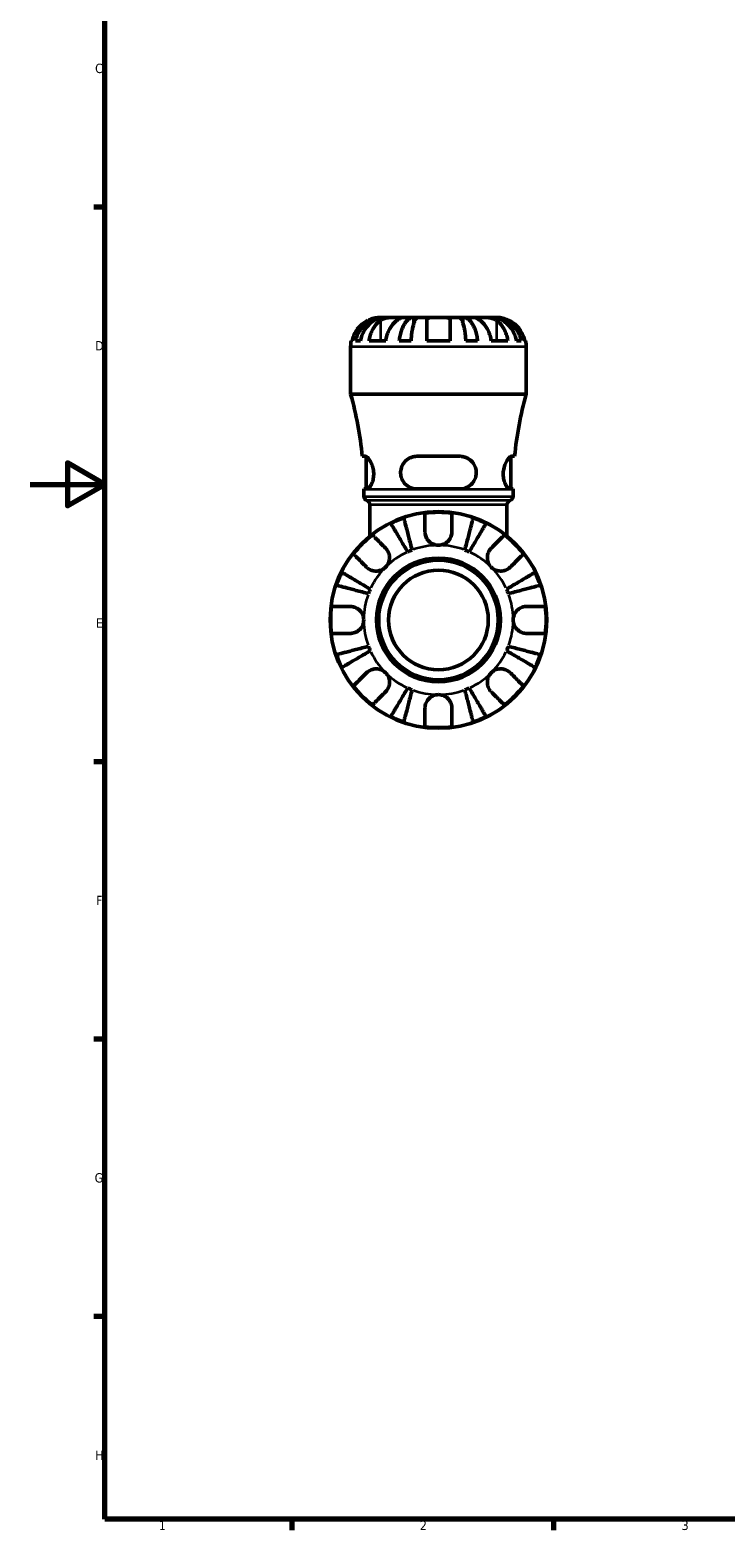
# Model space of a CAD drawing. Header units: millimetres. Extents: x 0 to 902, y 0 to 824.
# Tile 1 of 12: x 0 to 186, y 17 to 419. Entities that reach past the tile are written whole.
import ezdxf

# ---------------------------------------------------------------- set-up
doc = ezdxf.new("R2010")
doc.units = ezdxf.units.MM
for name, color, linetype, lineweight in [('Border (ISO)', 7, 'Continuous', 70), ('Visible (ISO)', 7, 'Continuous', 50), ('Visible Narrow (ISO)', 7, 'Continuous', 35)]:
    doc.layers.add(name, color=color, linetype=linetype, lineweight=lineweight)
doc.styles.add('Note Text (ISO)', font='tahoma.ttf')

# ---------------------------------------------------------------- blocks, each defined once
blk = doc.blocks.new('Borders Default Border')
at = {"layer": 'Border (ISO)'}
for p, q in [((20, 371.25), (17.1, 371.25)), ((20, 222.75), (17.1, 222.75)), ((20, 148.5), (17.1, 148.5)), ((20, 74.25), (17.1, 74.25)), ((70.08, 20), (70.08, 17.1)), ((140.17, 20), (140.17, 17.1))]:
    blk.add_line(p, q, dxfattribs=at)
at = {"layer": 'Border (ISO)', "flags": 128}
for points in [[(20, 20), (20, 574), (821, 574), (821, 20), (20, 20)], [(0, 297), (20, 297), (10, 302.77), (10, 291.23), (20, 297)]]:
    blk.add_lwpolyline(points, dxfattribs=at)
at = {"layer": 'Border (ISO)', "color": 232, "true_color": 0xca0064, "char_height": 2.5, "attachment_point": 7, "style": 'Note Text (ISO)'}
for s, insert in [('C', (17.43, 407.08)), ('D', (17.43, 332.88)), ('E', (17.64, 258.63)), ('F', (17.7, 184.38)), ('G', (17.31, 110.08)), ('H', (17.44, 35.88)), ('1', (34.48, 17.1)), ('2', (104.37, 17.1)), ('3', (174.43, 17.05))]:
    blk.add_mtext(s, dxfattribs=dict(at, insert=insert))

msp = doc.modelspace()

# ---------------------------------------------------------------- linework, layer by layer
at = {"layer": 'Visible (ISO)'}
for p, q in [((94.662, 341.719), (93.706, 341.719)), ((94.662, 341.719), (94.662, 341.698)), ((95.152, 341.719), (94.662, 341.719)), ((98.282, 341.719), (95.152, 341.719)), ((102.765, 341.719), (98.282, 341.719)), ((102.765, 341.719), (102.765, 340.158)), ((103.948, 341.719), (102.765, 341.719)), ((109.331, 341.719), (103.948, 341.719)), ((114.714, 341.719), (109.331, 341.719)), ((115.896, 341.719), (114.714, 341.719)), ((120.379, 341.719), (115.896, 341.719)), ((115.896, 341.719), (115.896, 340.158)), ((123.509, 341.719), (120.379, 341.719)), ((123.999, 341.719), (123.509, 341.719)), ((124.956, 341.719), (123.999, 341.719)), ((123.999, 341.719), (123.999, 341.698)), ((85.831, 321.139), (85.831, 333.844)), ((85.99, 335.419), (86.203, 335.419)), ((87.168, 335.419), (88.482, 335.419)), ((90.75, 335.419), (95.205, 335.419)), ((98.836, 335.419), (102.009, 335.419)), ((106.181, 335.419), (112.481, 335.419)), ((116.652, 335.419), (119.825, 335.419)), ((123.457, 335.419), (127.912, 335.419)), ((130.179, 335.419), (131.494, 335.419)), ((132.458, 335.419), (132.672, 335.419)), ((132.831, 321.139), (132.831, 333.844)), ((132.831, 321.139), (85.831, 321.139)), ((89.763, 304.531), (88.935, 304.531)), ((89.996, 295.781), (89.996, 304.471)), ((115.081, 304.531), (103.581, 304.531)), ((128.666, 295.781), (128.666, 304.471)), ((129.726, 304.531), (128.899, 304.531)), ((89.356, 295.781), (90.201, 295.781)), ((89.356, 293.778), (89.356, 295.659)), ((103.581, 295.781), (115.081, 295.781)), ((128.46, 295.781), (129.306, 295.781)), ((129.306, 293.778), (129.306, 295.659)), ((91.001, 283.191), (91.001, 291.559)), ((127.661, 283.191), (127.661, 291.559))]:
    msp.add_line(p, q, dxfattribs=at)
for radius in [29, 16.58, 16, 13.333]:
    msp.add_circle((109.331, 260.719), radius, dxfattribs=at)
for centre, radius, start, end in [((93.706, 333.844), 7.875, 168.46304, 180), ((124.956, 333.844), 7.875, 0, 11.53696), ((-4.496, 295.659), 93.852, 5.42468, 15.75304), ((223.158, 295.659), 93.852, 164.24696, 174.57532), ((-4.496, 295.659), 93.852, 0, 0.07479), ((90.516, 293.778), 1.16, 180, 253.08526), ((128.146, 293.778), 1.16, 286.91474, 0), ((223.158, 295.659), 93.852, 179.92521, 180), ((89.841, 291.559), 1.16, 0, 73.08526), ((109.331, 260.719), 28.818, 82.82379, 97.17621), ((128.821, 291.559), 1.16, 106.91474, 180), ((109.331, 260.719), 28.818, 108.77511, 116.22489), ((109.331, 260.719), 28.818, 63.77511, 71.22489), ((109.331, 260.719), 28.818, 127.82379, 142.17621), ((109.331, 260.719), 28.818, 37.82379, 52.17621), ((109.331, 260.719), 20, 110.66622, 114.33378), ((109.331, 260.719), 20, 65.66622, 69.33378), ((109.331, 260.719), 28.818, 153.77511, 161.22489), ((109.331, 260.719), 28.818, 18.77511, 26.22489), ((109.331, 260.719), 20, 155.66622, 159.33378), ((109.331, 260.719), 20, 20.66622, 24.33378), ((109.331, 260.719), 28.818, 172.82379, 187.17621), ((109.331, 260.719), 28.818, 352.82379, 7.17621), ((109.331, 260.719), 20, 200.66622, 204.33378), ((109.331, 260.719), 20, 335.66622, 339.33378), ((109.331, 260.719), 28.818, 198.77511, 206.22489), ((109.331, 260.719), 28.818, 333.77511, 341.22489), ((109.331, 260.719), 28.818, 217.82379, 232.17621), ((109.331, 260.719), 20, 245.66622, 249.33378), ((109.331, 260.719), 20, 290.66622, 294.33378), ((109.331, 260.719), 28.818, 307.82379, 322.17621), ((109.331, 260.719), 28.818, 243.77511, 251.22489), ((109.331, 260.719), 28.818, 288.77511, 296.22489), ((109.331, 260.719), 28.818, 262.82379, 277.17621)]:
    msp.add_arc(centre, radius, start, end, dxfattribs=at)
for points, knots in [([(87.168, 335.419), (87.268, 335.924), (87.418, 336.418), (87.774, 337.303), (88.014, 337.775), (88.585, 338.656), (88.915, 339.065), (89.582, 339.753), (89.979, 340.095), (90.835, 340.684), (91.293, 340.931), (92.166, 341.304), (92.661, 341.464), (93.673, 341.671), (94.189, 341.719), (94.662, 341.719)], [0.1494019, 0.1494019, 0.1494019, 0.1494019, 0.2913001, 0.2913001, 0.4371101, 0.4371101, 0.5829201, 0.5829201, 0.7290157, 0.7290157, 0.8751112, 0.8751112, 1.0216846, 1.0216846, 1.1682581, 1.1682581, 1.1682581, 1.1682581]), ([(95.152, 341.719), (94.731, 341.719), (94.271, 341.671), (93.371, 341.464), (92.93, 341.304), (92.153, 340.931), (91.746, 340.684), (90.984, 340.095), (90.631, 339.753), (90.038, 339.065), (89.743, 338.656), (89.235, 337.775), (89.022, 337.303), (88.705, 336.418), (88.571, 335.924), (88.482, 335.419)], [3.5110304, 3.5110304, 3.5110304, 3.5110304, 3.6576039, 3.6576039, 3.8041773, 3.8041773, 3.9502729, 3.9502729, 4.0963684, 4.0963684, 4.2421784, 4.2421784, 4.3879885, 4.3879885, 4.5298866, 4.5298866, 4.5298866, 4.5298866]), ([(93.706, 341.719), (93.706, 341.719), (93.683, 341.719), (93.589, 341.718), (93.515, 341.716), (93.245, 341.703), (93.003, 341.683), (92.492, 341.598), (92.255, 341.547), (91.817, 341.429), (91.627, 341.37), (91.237, 341.234), (91.04, 341.157), (90.747, 341.03), (90.651, 340.986), (90.556, 340.941)], [-2.17667965, -2.17667965, -2.17667965, -2.17667965, -2.11086653, -2.11086653, -2.04055216, -2.04055216, -1.91738302, -1.91738302, -1.82942275, -1.82942275, -1.76558177, -1.76558177, -1.70117883, -1.70117883, -1.66961913, -1.66961913, -1.66961913, -1.66961913]), ([(93.827, 340.941), (93.914, 340.999), (94.006, 341.054), (94.261, 341.19), (94.432, 341.266), (94.806, 341.401), (95.006, 341.459), (95.505, 341.574), (95.806, 341.62), (96.503, 341.692), (96.89, 341.707), (97.638, 341.72), (97.988, 341.719), (98.282, 341.719)], [-0.50766593, -0.50766593, -0.50766593, -0.50766593, -0.46718991, -0.46718991, -0.40200215, -0.40200215, -0.33506637, -0.33506637, -0.24300458, -0.24300458, -0.12488859, -0.12488859, 0, 0, 0, 0]), ([(98.282, 341.719), (98.438, 341.719), (98.577, 341.719), (98.825, 341.718), (98.93, 341.716), (99.129, 341.704), (99.193, 341.689), (99.213, 341.624), (99.174, 341.577), (99.033, 341.459), (98.954, 341.401), (98.763, 341.266), (98.652, 341.19), (98.451, 341.054), (98.368, 340.999), (98.282, 340.941)], [0, 0, 0, 0, 0.06608139, 0.06608139, 0.13667451, 0.13667451, 0.23873403, 0.23873403, 0.33457773, 0.33457773, 0.40157847, 0.40157847, 0.46685307, 0.46685307, 0.50745344, 0.50745344, 0.50745344, 0.50745344]), ([(98.836, 335.419), (98.889, 335.924), (98.968, 336.418), (99.154, 337.303), (99.28, 337.775), (99.579, 338.656), (99.752, 339.065), (100.102, 339.753), (100.31, 340.095), (100.758, 340.684), (100.999, 340.931), (101.456, 341.304), (101.716, 341.464), (102.246, 341.671), (102.517, 341.719), (102.765, 341.719)], [0.1494019, 0.1494019, 0.1494019, 0.1494019, 0.2913001, 0.2913001, 0.4371101, 0.4371101, 0.5829201, 0.5829201, 0.7290157, 0.7290157, 0.8751112, 0.8751112, 1.0216846, 1.0216846, 1.1682581, 1.1682581, 1.1682581, 1.1682581]), ([(103.948, 341.719), (103.825, 341.719), (103.692, 341.671), (103.43, 341.464), (103.302, 341.304), (103.076, 340.931), (102.958, 340.684), (102.736, 340.095), (102.634, 339.753), (102.461, 339.065), (102.376, 338.656), (102.228, 337.775), (102.166, 337.303), (102.074, 336.418), (102.035, 335.924), (102.009, 335.419)], [3.5110304, 3.5110304, 3.5110304, 3.5110304, 3.6576039, 3.6576039, 3.8041773, 3.8041773, 3.9502729, 3.9502729, 4.0963684, 4.0963684, 4.2421784, 4.2421784, 4.3879885, 4.3879885, 4.5298866, 4.5298866, 4.5298866, 4.5298866]), ([(106.181, 340.941), (106.181, 341.003), (106.189, 341.062), (106.23, 341.198), (106.273, 341.271), (106.399, 341.402), (106.484, 341.459), (106.738, 341.574), (106.924, 341.62), (107.427, 341.692), (107.757, 341.707), (108.502, 341.72), (108.914, 341.719), (109.331, 341.719)], [-0.50816407, -0.50816407, -0.50816407, -0.50816407, -0.46460526, -0.46460526, -0.40154747, -0.40154747, -0.3356183, -0.3356183, -0.24286964, -0.24286964, -0.12490659, -0.12490659, 0, 0, 0, 0]), ([(109.331, 341.719), (109.55, 341.719), (109.769, 341.719), (110.213, 341.718), (110.436, 341.716), (111.021, 341.703), (111.356, 341.683), (111.832, 341.598), (111.998, 341.547), (112.224, 341.429), (112.3, 341.37), (112.413, 341.234), (112.45, 341.157), (112.476, 341.03), (112.481, 340.986), (112.481, 340.941)], [-2.17667965, -2.17667965, -2.17667965, -2.17667965, -2.11086653, -2.11086653, -2.04055216, -2.04055216, -1.91738302, -1.91738302, -1.82942275, -1.82942275, -1.76558177, -1.76558177, -1.70117883, -1.70117883, -1.66961913, -1.66961913, -1.66961913, -1.66961913]), ([(116.652, 335.419), (116.626, 335.924), (116.587, 336.418), (116.495, 337.303), (116.433, 337.775), (116.286, 338.656), (116.2, 339.065), (116.028, 339.753), (115.925, 340.095), (115.704, 340.684), (115.585, 340.931), (115.36, 341.304), (115.231, 341.464), (114.97, 341.671), (114.836, 341.719), (114.714, 341.719)], [0.1494019, 0.1494019, 0.1494019, 0.1494019, 0.2913001, 0.2913001, 0.4371101, 0.4371101, 0.5829201, 0.5829201, 0.7290157, 0.7290157, 0.8751112, 0.8751112, 1.0216846, 1.0216846, 1.1682581, 1.1682581, 1.1682581, 1.1682581]), ([(115.896, 341.719), (116.144, 341.719), (116.415, 341.671), (116.946, 341.464), (117.205, 341.304), (117.663, 340.931), (117.903, 340.684), (118.351, 340.095), (118.56, 339.753), (118.909, 339.065), (119.083, 338.656), (119.382, 337.775), (119.507, 337.303), (119.694, 336.418), (119.773, 335.924), (119.825, 335.419)], [3.5110308, 3.5110308, 3.5110308, 3.5110308, 3.6576042, 3.6576042, 3.8041776, 3.8041776, 3.9502732, 3.9502732, 4.0963687, 4.0963687, 4.2421787, 4.2421787, 4.3879888, 4.3879888, 4.5298869, 4.5298869, 4.5298869, 4.5298869]), ([(120.379, 340.941), (120.293, 340.999), (120.211, 341.054), (120.009, 341.19), (119.899, 341.266), (119.707, 341.401), (119.628, 341.459), (119.491, 341.574), (119.452, 341.62), (119.464, 341.692), (119.544, 341.707), (119.852, 341.72), (120.085, 341.719), (120.379, 341.719)], [-0.50766593, -0.50766593, -0.50766593, -0.50766593, -0.46718991, -0.46718991, -0.40200215, -0.40200215, -0.33506637, -0.33506637, -0.24300458, -0.24300458, -0.12488859, -0.12488859, 0, 0, 0, 0]), ([(120.379, 341.719), (120.535, 341.719), (120.707, 341.719), (121.089, 341.718), (121.3, 341.716), (121.839, 341.704), (122.175, 341.689), (122.83, 341.624), (123.144, 341.577), (123.655, 341.459), (123.855, 341.401), (124.229, 341.266), (124.4, 341.19), (124.656, 341.054), (124.748, 340.999), (124.834, 340.941)], [0, 0, 0, 0, 0.06608139, 0.06608139, 0.13667451, 0.13667451, 0.23873403, 0.23873403, 0.33457773, 0.33457773, 0.40157847, 0.40157847, 0.46685307, 0.46685307, 0.50745344, 0.50745344, 0.50745344, 0.50745344]), ([(130.179, 335.419), (130.09, 335.924), (129.956, 336.418), (129.64, 337.303), (129.426, 337.775), (128.918, 338.656), (128.624, 339.065), (128.031, 339.753), (127.677, 340.095), (126.916, 340.684), (126.508, 340.931), (125.731, 341.304), (125.291, 341.464), (124.39, 341.671), (123.93, 341.719), (123.509, 341.719)], [0.1494019, 0.1494019, 0.1494019, 0.1494019, 0.2913001, 0.2913001, 0.4371101, 0.4371101, 0.5829201, 0.5829201, 0.7290157, 0.7290157, 0.8751112, 0.8751112, 1.0216846, 1.0216846, 1.1682581, 1.1682581, 1.1682581, 1.1682581]), ([(123.999, 341.719), (124.472, 341.719), (124.989, 341.671), (126.001, 341.464), (126.496, 341.304), (127.369, 340.931), (127.827, 340.684), (128.682, 340.095), (129.079, 339.753), (129.746, 339.065), (130.077, 338.656), (130.648, 337.775), (130.887, 337.303), (131.243, 336.418), (131.394, 335.924), (131.494, 335.419)], [3.5110304, 3.5110304, 3.5110304, 3.5110304, 3.6576039, 3.6576039, 3.8041773, 3.8041773, 3.9502729, 3.9502729, 4.0963684, 4.0963684, 4.2421784, 4.2421784, 4.3879885, 4.3879885, 4.5298866, 4.5298866, 4.5298866, 4.5298866]), ([(128.106, 340.941), (127.865, 341.055), (127.62, 341.159), (127.108, 341.349), (126.846, 341.431), (126.331, 341.565), (126.087, 341.614), (125.584, 341.691), (125.356, 341.707), (125.038, 341.72), (124.956, 341.719), (124.956, 341.719)], [-0.50777161, -0.50777161, -0.50777161, -0.50777161, -0.42786808, -0.42786808, -0.34024252, -0.34024252, -0.24759219, -0.24759219, -0.12500149, -0.12500149, 0, 0, 0, 0]), ([(90.556, 340.941), (90.223, 340.783), (89.886, 340.594), (89.119, 340.086), (88.705, 339.743), (88.013, 339.054), (87.67, 338.646), (87.078, 337.766), (86.83, 337.294), (86.462, 336.411), (86.307, 335.921), (86.203, 335.419)], [3.89239507, 3.89239507, 3.89239507, 3.89239507, 3.99831093, 3.99831093, 4.14541915, 4.14541915, 4.2913159, 4.2913159, 4.43721264, 4.43721264, 4.57824766, 4.57824766, 4.57824766, 4.57824766]), ([(90.75, 335.419), (90.823, 335.921), (90.933, 336.411), (91.193, 337.294), (91.368, 337.766), (91.787, 338.646), (92.029, 339.054), (92.519, 339.743), (92.812, 340.086), (93.354, 340.594), (93.592, 340.783), (93.827, 340.941)], [0.14941001, 0.14941001, 0.14941001, 0.14941001, 0.29044502, 0.29044502, 0.43634177, 0.43634177, 0.58223851, 0.58223851, 0.72934673, 0.72934673, 0.83526259, 0.83526259, 0.83526259, 0.83526259]), ([(98.282, 340.941), (98.047, 340.783), (97.808, 340.594), (97.266, 340.086), (96.974, 339.743), (96.484, 339.054), (96.241, 338.646), (95.823, 337.766), (95.647, 337.294), (95.387, 336.411), (95.278, 335.921), (95.205, 335.419)], [3.89240137, 3.89240137, 3.89240137, 3.89240137, 3.99831723, 3.99831723, 4.14542545, 4.14542545, 4.2913222, 4.2913222, 4.43721894, 4.43721894, 4.57825396, 4.57825396, 4.57825396, 4.57825396]), ([(106.181, 335.419), (106.181, 335.921), (106.181, 336.411), (106.181, 337.294), (106.181, 337.766), (106.181, 338.646), (106.181, 339.054), (106.181, 339.743), (106.181, 340.086), (106.181, 340.594), (106.181, 340.783), (106.181, 340.941)], [0.14941001, 0.14941001, 0.14941001, 0.14941001, 0.29044502, 0.29044502, 0.43634177, 0.43634177, 0.58223851, 0.58223851, 0.72934673, 0.72934673, 0.83526259, 0.83526259, 0.83526259, 0.83526259]), ([(112.481, 340.941), (112.481, 340.783), (112.481, 340.594), (112.481, 340.086), (112.481, 339.743), (112.481, 339.054), (112.481, 338.646), (112.481, 337.766), (112.481, 337.294), (112.481, 336.411), (112.481, 335.921), (112.481, 335.419)], [3.89239507, 3.89239507, 3.89239507, 3.89239507, 3.99831093, 3.99831093, 4.14541915, 4.14541915, 4.2913159, 4.2913159, 4.43721264, 4.43721264, 4.57824766, 4.57824766, 4.57824766, 4.57824766]), ([(123.457, 335.419), (123.384, 335.921), (123.274, 336.411), (123.014, 337.294), (122.838, 337.766), (122.42, 338.646), (122.177, 339.054), (121.688, 339.743), (121.395, 340.086), (120.853, 340.594), (120.615, 340.783), (120.379, 340.941)], [0.14941001, 0.14941001, 0.14941001, 0.14941001, 0.29044502, 0.29044502, 0.43634177, 0.43634177, 0.58223851, 0.58223851, 0.72934673, 0.72934673, 0.83526259, 0.83526259, 0.83526259, 0.83526259]), ([(124.834, 340.941), (125.07, 340.783), (125.308, 340.594), (125.85, 340.086), (126.143, 339.743), (126.632, 339.054), (126.875, 338.646), (127.293, 337.766), (127.469, 337.294), (127.729, 336.411), (127.838, 335.921), (127.912, 335.419)], [3.89239507, 3.89239507, 3.89239507, 3.89239507, 3.99831093, 3.99831093, 4.14541915, 4.14541915, 4.2913159, 4.2913159, 4.43721264, 4.43721264, 4.57824766, 4.57824766, 4.57824766, 4.57824766]), ([(132.458, 335.419), (132.355, 335.921), (132.199, 336.411), (131.832, 337.294), (131.583, 337.766), (130.992, 338.646), (130.649, 339.054), (129.956, 339.743), (129.542, 340.086), (128.776, 340.594), (128.439, 340.783), (128.106, 340.941)], [0.14941001, 0.14941001, 0.14941001, 0.14941001, 0.29044502, 0.29044502, 0.43634177, 0.43634177, 0.58223851, 0.58223851, 0.72934673, 0.72934673, 0.83526259, 0.83526259, 0.83526259, 0.83526259]), ([(89.763, 304.531), (89.794, 304.531), (89.827, 304.527), (90.004, 304.487), (90.169, 304.384), (90.587, 303.995), (90.85, 303.652), (91.308, 302.843), (91.508, 302.399), (91.813, 301.437), (91.92, 300.933), (92.013, 299.925), (92.006, 299.443), (91.888, 298.46), (91.769, 297.984), (91.454, 297.111), (91.254, 296.731), (90.833, 296.13), (90.612, 295.922), (90.339, 295.798), (90.268, 295.781), (90.201, 295.781)], [-1.5502964, -1.5502964, -1.5502964, -1.5502964, -1.5168718, -1.5168718, -1.3743205, -1.3743205, -1.1771683, -1.1771683, -1.0072235, -1.0072235, -0.8485908, -0.8485908, -0.7023223, -0.7023223, -0.5396795, -0.5396795, -0.3631671, -0.3631671, -0.1752042, -0.1752042, -0.1051766, -0.1051766, -0.1051766, -0.1051766]), ([(103.581, 295.781), (103.526, 295.781), (103.472, 295.782), (102.995, 295.8), (102.581, 295.877), (101.626, 296.198), (101.11, 296.498), (100.248, 297.267), (99.897, 297.725), (99.429, 298.692), (99.288, 299.172), (99.178, 300.162), (99.207, 300.653), (99.436, 301.662), (99.655, 302.158), (100.296, 303.113), (100.747, 303.545), (101.75, 304.171), (102.294, 304.378), (103.104, 304.512), (103.341, 304.531), (103.581, 304.531)], [-1.5393487, -1.5393487, -1.5393487, -1.5393487, -1.5223111, -1.5223111, -1.3896515, -1.3896515, -1.2011786, -1.2011786, -1.0222033, -1.0222033, -0.8708688, -0.8708688, -0.7223026, -0.7223026, -0.5539235, -0.5539235, -0.3548348, -0.3548348, -0.1697242, -0.1697242, -0.0944916, -0.0944916, -0.0944916, -0.0944916]), ([(115.081, 304.531), (115.187, 304.531), (115.294, 304.527), (115.851, 304.487), (116.289, 304.384), (117.267, 303.995), (117.78, 303.652), (118.573, 302.843), (118.876, 302.399), (119.295, 301.437), (119.418, 300.933), (119.476, 299.925), (119.424, 299.443), (119.149, 298.46), (118.913, 297.984), (118.272, 297.111), (117.858, 296.731), (116.891, 296.13), (116.331, 295.922), (115.525, 295.798), (115.303, 295.781), (115.081, 295.781)], [-1.5502964, -1.5502964, -1.5502964, -1.5502964, -1.5168718, -1.5168718, -1.3743205, -1.3743205, -1.1771683, -1.1771683, -1.0072235, -1.0072235, -0.8485908, -0.8485908, -0.7023223, -0.7023223, -0.5396795, -0.5396795, -0.3631671, -0.3631671, -0.1752042, -0.1752042, -0.1051766, -0.1051766, -0.1051766, -0.1051766]), ([(128.46, 295.781), (128.444, 295.781), (128.427, 295.782), (128.28, 295.8), (128.136, 295.877), (127.771, 296.198), (127.545, 296.498), (127.142, 297.267), (126.964, 297.725), (126.736, 298.692), (126.672, 299.172), (126.657, 300.162), (126.703, 300.653), (126.903, 301.662), (127.065, 302.158), (127.481, 303.113), (127.743, 303.545), (128.236, 304.171), (128.468, 304.378), (128.752, 304.512), (128.828, 304.531), (128.899, 304.531)], [-1.5393487, -1.5393487, -1.5393487, -1.5393487, -1.5223111, -1.5223111, -1.3896515, -1.3896515, -1.2011786, -1.2011786, -1.0222033, -1.0222033, -0.8708688, -0.8708688, -0.7223026, -0.7223026, -0.5539235, -0.5539235, -0.3548348, -0.3548348, -0.1697242, -0.1697242, -0.0944916, -0.0944916, -0.0944916, -0.0944916]), ([(105.731, 284.319), (105.731, 284.706), (105.731, 285.099), (105.731, 285.981), (105.731, 286.453), (105.731, 287.244), (105.731, 287.636), (105.731, 288.311), (105.731, 288.595), (105.731, 289.015), (105.731, 289.193), (105.731, 289.311)], [4.42788405, 4.42788405, 4.42788405, 4.42788405, 4.5512464, 4.5512464, 4.71913293, 4.71913293, 4.88586959, 4.88586959, 5.05260626, 5.05260626, 5.21400469, 5.21400469, 5.21400469, 5.21400469]), ([(112.931, 289.311), (112.931, 289.193), (112.931, 289.015), (112.931, 288.595), (112.931, 288.311), (112.931, 287.636), (112.931, 287.244), (112.931, 286.453), (112.931, 285.981), (112.931, 285.099), (112.931, 284.706), (112.931, 284.319)], [0.17075309, 0.17075309, 0.17075309, 0.17075309, 0.33215152, 0.33215152, 0.49888818, 0.49888818, 0.66562485, 0.66562485, 0.83351137, 0.83351137, 0.95687373, 0.95687373, 0.95687373, 0.95687373]), ([(101.09, 278.942), (100.806, 279.424), (100.496, 279.95), (99.889, 280.98), (99.592, 281.484), (99.069, 282.373), (98.794, 282.839), (98.281, 283.71), (98.043, 284.114), (97.643, 284.793), (97.445, 285.129), (97.103, 285.71), (96.959, 285.954), (96.746, 286.316), (96.656, 286.469), (96.596, 286.571)], [4.0142509, 4.0142509, 4.0142509, 4.0142509, 4.1819549, 4.1819549, 4.3496588, 4.3496588, 4.5167189, 4.5167189, 4.6837789, 4.6837789, 4.8504333, 4.8504333, 5.0170876, 5.0170876, 5.1791816, 5.1791816, 5.1791816, 5.1791816]), ([(100.055, 288.004), (100.085, 287.889), (100.13, 287.717), (100.235, 287.311), (100.306, 287.036), (100.474, 286.384), (100.572, 286.006), (100.769, 285.244), (100.887, 284.789), (101.14, 283.811), (101.275, 283.287), (101.533, 282.289), (101.68, 281.722), (101.979, 280.564), (102.132, 279.973), (102.272, 279.432)], [0.1707461, 0.1707461, 0.1707461, 0.1707461, 0.33284, 0.33284, 0.4994944, 0.4994944, 0.6661487, 0.6661487, 0.8332087, 0.8332087, 1.0002688, 1.0002688, 1.1679728, 1.1679728, 1.3356767, 1.3356767, 1.3356767, 1.3356767]), ([(116.389, 279.432), (116.529, 279.973), (116.682, 280.564), (116.981, 281.722), (117.128, 282.289), (117.386, 283.287), (117.522, 283.811), (117.775, 284.789), (117.892, 285.244), (118.089, 286.006), (118.187, 286.384), (118.356, 287.036), (118.427, 287.311), (118.532, 287.717), (118.576, 287.889), (118.606, 288.004)], [4.0142509, 4.0142509, 4.0142509, 4.0142509, 4.1819549, 4.1819549, 4.3496588, 4.3496588, 4.5167189, 4.5167189, 4.6837789, 4.6837789, 4.8504333, 4.8504333, 5.0170876, 5.0170876, 5.1791816, 5.1791816, 5.1791816, 5.1791816]), ([(122.065, 286.571), (122.005, 286.469), (121.915, 286.316), (121.702, 285.954), (121.558, 285.71), (121.216, 285.129), (121.018, 284.793), (120.618, 284.114), (120.38, 283.71), (119.867, 282.839), (119.593, 282.373), (119.069, 281.484), (118.772, 280.98), (118.165, 279.95), (117.855, 279.424), (117.572, 278.942)], [0.1707461, 0.1707461, 0.1707461, 0.1707461, 0.33284, 0.33284, 0.4994944, 0.4994944, 0.6661487, 0.6661487, 0.8332087, 0.8332087, 1.0002688, 1.0002688, 1.1679728, 1.1679728, 1.3356767, 1.3356767, 1.3356767, 1.3356767]), ([(91.658, 283.482), (91.742, 283.399), (91.868, 283.273), (92.165, 282.976), (92.365, 282.775), (92.843, 282.298), (93.12, 282.021), (93.679, 281.461), (94.013, 281.127), (94.637, 280.504), (94.914, 280.226), (95.189, 279.952)], [0.17075309, 0.17075309, 0.17075309, 0.17075309, 0.33215152, 0.33215152, 0.49888818, 0.49888818, 0.66562485, 0.66562485, 0.83351137, 0.83351137, 0.95687373, 0.95687373, 0.95687373, 0.95687373]), ([(109.331, 280.719), (109.038, 280.719), (108.746, 280.755), (108.15, 280.903), (107.849, 281.022), (107.166, 281.406), (106.812, 281.706), (106.328, 282.308), (106.166, 282.575), (105.962, 283.034), (105.898, 283.217), (105.805, 283.572), (105.773, 283.742), (105.738, 284.049), (105.731, 284.184), (105.731, 284.319)], [0, 0, 0, 0, 0.08783311, 0.08783311, 0.18435408, 0.18435408, 0.32279749, 0.32279749, 0.41754463, 0.41754463, 0.47774931, 0.47774931, 0.53276241, 0.53276241, 0.57681269, 0.57681269, 0.57681269, 0.57681269]), ([(112.931, 284.319), (112.931, 284.315), (112.931, 284.311), (112.93, 284.119), (112.915, 283.927), (112.855, 283.566), (112.815, 283.397), (112.697, 283.026), (112.614, 282.825), (112.333, 282.296), (112.101, 281.987), (111.501, 281.412), (111.126, 281.167), (110.278, 280.813), (109.807, 280.719), (109.331, 280.719)], [-0.58332629, -0.58332629, -0.58332629, -0.58332629, -0.58206847, -0.58206847, -0.51861604, -0.51861604, -0.4628074, -0.4628074, -0.39473272, -0.39473272, -0.27692423, -0.27692423, -0.14288351, -0.14288351, 0, 0, 0, 0]), ([(123.473, 279.952), (123.747, 280.226), (124.025, 280.504), (124.648, 281.127), (124.982, 281.461), (125.541, 282.021), (125.818, 282.298), (126.296, 282.775), (126.497, 282.976), (126.794, 283.273), (126.919, 283.399), (127.003, 283.482)], [4.42788405, 4.42788405, 4.42788405, 4.42788405, 4.5512464, 4.5512464, 4.71913293, 4.71913293, 4.88586959, 4.88586959, 5.05260626, 5.05260626, 5.21400469, 5.21400469, 5.21400469, 5.21400469]), ([(90.097, 274.861), (89.823, 275.135), (89.546, 275.413), (88.922, 276.036), (88.588, 276.37), (88.029, 276.929), (87.752, 277.206), (87.274, 277.684), (87.073, 277.885), (86.776, 278.182), (86.651, 278.308), (86.567, 278.391)], [4.42788405, 4.42788405, 4.42788405, 4.42788405, 4.5512464, 4.5512464, 4.71913293, 4.71913293, 4.88586959, 4.88586959, 5.05260626, 5.05260626, 5.21400469, 5.21400469, 5.21400469, 5.21400469]), ([(95.189, 279.952), (95.277, 279.863), (95.362, 279.769), (95.587, 279.492), (95.716, 279.297), (95.941, 278.87), (96.035, 278.639), (96.201, 278.059), (96.248, 277.706), (96.235, 276.899), (96.144, 276.454), (95.791, 275.597), (95.525, 275.197), (95.189, 274.861)], [-0.58004807, -0.58004807, -0.58004807, -0.58004807, -0.5384523, -0.5384523, -0.46383793, -0.46383793, -0.3862639, -0.3862639, -0.27840269, -0.27840269, -0.14277912, -0.14277912, 0, 0, 0, 0]), ([(123.473, 274.861), (123.29, 275.044), (123.127, 275.247), (122.838, 275.698), (122.716, 275.948), (122.494, 276.576), (122.425, 276.961), (122.413, 277.715), (122.463, 278.076), (122.635, 278.661), (122.729, 278.89), (122.957, 279.315), (123.088, 279.51), (123.309, 279.78), (123.389, 279.869), (123.473, 279.952)], [0, 0, 0, 0, 0.07774953, 0.07774953, 0.16081914, 0.16081914, 0.27783798, 0.27783798, 0.3882896, 0.3882896, 0.46542959, 0.46542959, 0.54035429, 0.54035429, 0.57953204, 0.57953204, 0.57953204, 0.57953204]), ([(132.094, 278.391), (132.011, 278.308), (131.885, 278.182), (131.588, 277.885), (131.387, 277.684), (130.909, 277.206), (130.632, 276.929), (130.073, 276.37), (129.739, 276.036), (129.116, 275.413), (128.838, 275.135), (128.564, 274.861)], [0.17075309, 0.17075309, 0.17075309, 0.17075309, 0.33215152, 0.33215152, 0.49888818, 0.49888818, 0.66562485, 0.66562485, 0.83351137, 0.83351137, 0.95687373, 0.95687373, 0.95687373, 0.95687373]), ([(83.479, 273.453), (83.581, 273.393), (83.734, 273.303), (84.096, 273.09), (84.34, 272.946), (84.92, 272.604), (85.257, 272.406), (85.935, 272.007), (86.34, 271.768), (87.21, 271.256), (87.676, 270.981), (88.565, 270.457), (89.069, 270.16), (90.1, 269.553), (90.626, 269.244), (91.108, 268.96)], [0.1707461, 0.1707461, 0.1707461, 0.1707461, 0.33284, 0.33284, 0.4994944, 0.4994944, 0.6661487, 0.6661487, 0.8332087, 0.8332087, 1.0002688, 1.0002688, 1.1679728, 1.1679728, 1.3356767, 1.3356767, 1.3356767, 1.3356767]), ([(95.189, 274.861), (95.005, 274.678), (94.803, 274.515), (94.351, 274.226), (94.102, 274.104), (93.474, 273.882), (93.088, 273.813), (92.335, 273.801), (91.974, 273.851), (91.388, 274.023), (91.159, 274.118), (90.734, 274.345), (90.54, 274.476), (90.269, 274.697), (90.181, 274.778), (90.097, 274.861)], [0, 0, 0, 0, 0.07774953, 0.07774953, 0.16081914, 0.16081914, 0.27783798, 0.27783798, 0.3882896, 0.3882896, 0.46542959, 0.46542959, 0.54035429, 0.54035429, 0.57953204, 0.57953204, 0.57953204, 0.57953204]), ([(128.564, 274.861), (128.475, 274.772), (128.381, 274.688), (128.103, 274.463), (127.909, 274.334), (127.482, 274.108), (127.251, 274.015), (126.67, 273.849), (126.318, 273.801), (125.511, 273.814), (125.066, 273.906), (124.209, 274.258), (123.809, 274.524), (123.473, 274.861)], [-0.58004807, -0.58004807, -0.58004807, -0.58004807, -0.5384523, -0.5384523, -0.46383793, -0.46383793, -0.3862639, -0.3862639, -0.27840269, -0.27840269, -0.14277912, -0.14277912, 0, 0, 0, 0]), ([(127.554, 268.96), (128.036, 269.244), (128.562, 269.553), (129.592, 270.16), (130.096, 270.457), (130.985, 270.981), (131.451, 271.256), (132.322, 271.768), (132.726, 272.007), (133.405, 272.406), (133.741, 272.604), (134.322, 272.946), (134.566, 273.09), (134.928, 273.303), (135.081, 273.393), (135.183, 273.453)], [4.0142509, 4.0142509, 4.0142509, 4.0142509, 4.1819549, 4.1819549, 4.3496588, 4.3496588, 4.5167189, 4.5167189, 4.6837789, 4.6837789, 4.8504333, 4.8504333, 5.0170876, 5.0170876, 5.1791816, 5.1791816, 5.1791816, 5.1791816]), ([(90.618, 267.777), (90.076, 267.917), (89.485, 268.07), (88.328, 268.37), (87.761, 268.516), (86.763, 268.774), (86.239, 268.91), (85.26, 269.163), (84.806, 269.28), (84.044, 269.477), (83.666, 269.575), (83.013, 269.744), (82.739, 269.815), (82.332, 269.92), (82.16, 269.964), (82.046, 269.994)], [4.0142509, 4.0142509, 4.0142509, 4.0142509, 4.1819549, 4.1819549, 4.3496588, 4.3496588, 4.5167189, 4.5167189, 4.6837789, 4.6837789, 4.8504333, 4.8504333, 5.0170876, 5.0170876, 5.1791816, 5.1791816, 5.1791816, 5.1791816]), ([(136.615, 269.994), (136.501, 269.964), (136.329, 269.92), (135.922, 269.815), (135.648, 269.744), (134.996, 269.575), (134.618, 269.477), (133.855, 269.28), (133.401, 269.163), (132.423, 268.91), (131.899, 268.774), (130.901, 268.516), (130.334, 268.37), (129.176, 268.07), (128.585, 267.917), (128.044, 267.777)], [0.1707461, 0.1707461, 0.1707461, 0.1707461, 0.33284, 0.33284, 0.4994944, 0.4994944, 0.6661487, 0.6661487, 0.8332087, 0.8332087, 1.0002688, 1.0002688, 1.1679728, 1.1679728, 1.3356767, 1.3356767, 1.3356767, 1.3356767]), ([(80.738, 264.319), (80.856, 264.319), (81.034, 264.319), (81.454, 264.319), (81.738, 264.319), (82.414, 264.319), (82.805, 264.319), (83.596, 264.319), (84.068, 264.319), (84.95, 264.319), (85.343, 264.319), (85.731, 264.319)], [0.17075309, 0.17075309, 0.17075309, 0.17075309, 0.33215152, 0.33215152, 0.49888818, 0.49888818, 0.66562485, 0.66562485, 0.83351137, 0.83351137, 0.95687373, 0.95687373, 0.95687373, 0.95687373]), ([(85.731, 264.319), (85.874, 264.319), (86.018, 264.31), (86.378, 264.267), (86.592, 264.221), (87.033, 264.084), (87.257, 263.988), (87.783, 263.698), (88.069, 263.48), (88.631, 262.898), (88.88, 262.519), (89.237, 261.665), (89.331, 261.194), (89.331, 260.719)], [-0.57647647, -0.57647647, -0.57647647, -0.57647647, -0.52968676, -0.52968676, -0.46054026, -0.46054026, -0.38562403, -0.38562403, -0.27730827, -0.27730827, -0.14258086, -0.14258086, 0, 0, 0, 0]), ([(129.331, 260.719), (129.331, 260.999), (129.363, 261.278), (129.498, 261.847), (129.606, 262.132), (129.964, 262.81), (130.257, 263.172), (130.851, 263.675), (131.119, 263.845), (131.611, 264.076), (131.827, 264.153), (132.27, 264.265), (132.496, 264.299), (132.79, 264.317), (132.861, 264.319), (132.931, 264.319)], [-2.49913258, -2.49913258, -2.49913258, -2.49913258, -2.41505436, -2.41505436, -2.32384732, -2.32384732, -2.1841143, -2.1841143, -2.08674766, -2.08674766, -2.01440674, -2.01440674, -1.93994266, -1.93994266, -1.91637503, -1.91637503, -1.91637503, -1.91637503]), ([(132.931, 264.319), (133.318, 264.319), (133.711, 264.319), (134.593, 264.319), (135.065, 264.319), (135.856, 264.319), (136.248, 264.319), (136.923, 264.319), (137.207, 264.319), (137.627, 264.319), (137.805, 264.319), (137.923, 264.319)], [4.42788405, 4.42788405, 4.42788405, 4.42788405, 4.5512464, 4.5512464, 4.71913293, 4.71913293, 4.88586959, 4.88586959, 5.05260626, 5.05260626, 5.21400469, 5.21400469, 5.21400469, 5.21400469]), ([(85.731, 257.119), (85.343, 257.119), (84.95, 257.119), (84.068, 257.119), (83.596, 257.119), (82.805, 257.119), (82.414, 257.119), (81.738, 257.119), (81.454, 257.119), (81.034, 257.119), (80.856, 257.119), (80.738, 257.119)], [4.42788405, 4.42788405, 4.42788405, 4.42788405, 4.5512464, 4.5512464, 4.71913293, 4.71913293, 4.88586959, 4.88586959, 5.05260626, 5.05260626, 5.21400469, 5.21400469, 5.21400469, 5.21400469]), ([(89.331, 260.719), (89.331, 260.439), (89.298, 260.159), (89.163, 259.591), (89.056, 259.306), (88.698, 258.628), (88.405, 258.265), (87.81, 257.763), (87.543, 257.593), (87.05, 257.361), (86.835, 257.285), (86.391, 257.172), (86.166, 257.138), (85.871, 257.121), (85.801, 257.119), (85.731, 257.119)], [-2.49913258, -2.49913258, -2.49913258, -2.49913258, -2.41505436, -2.41505436, -2.32384732, -2.32384732, -2.1841143, -2.1841143, -2.08674766, -2.08674766, -2.01440674, -2.01440674, -1.93994266, -1.93994266, -1.91637503, -1.91637503, -1.91637503, -1.91637503]), ([(132.931, 257.119), (132.788, 257.119), (132.643, 257.127), (132.284, 257.171), (132.069, 257.216), (131.628, 257.354), (131.404, 257.449), (130.879, 257.74), (130.593, 257.958), (130.03, 258.54), (129.781, 258.918), (129.425, 259.773), (129.331, 260.244), (129.331, 260.719)], [-0.57647647, -0.57647647, -0.57647647, -0.57647647, -0.52968676, -0.52968676, -0.46054026, -0.46054026, -0.38562403, -0.38562403, -0.27730827, -0.27730827, -0.14258086, -0.14258086, 0, 0, 0, 0]), ([(137.923, 257.119), (137.805, 257.119), (137.627, 257.119), (137.207, 257.119), (136.923, 257.119), (136.248, 257.119), (135.856, 257.119), (135.065, 257.119), (134.593, 257.119), (133.711, 257.119), (133.318, 257.119), (132.931, 257.119)], [0.17075309, 0.17075309, 0.17075309, 0.17075309, 0.33215152, 0.33215152, 0.49888818, 0.49888818, 0.66562485, 0.66562485, 0.83351137, 0.83351137, 0.95687373, 0.95687373, 0.95687373, 0.95687373]), ([(82.046, 251.444), (82.16, 251.473), (82.332, 251.518), (82.739, 251.623), (83.013, 251.694), (83.666, 251.862), (84.044, 251.96), (84.806, 252.157), (85.26, 252.275), (86.239, 252.528), (86.763, 252.663), (87.761, 252.922), (88.328, 253.068), (89.485, 253.368), (90.076, 253.52), (90.618, 253.66)], [0.1707461, 0.1707461, 0.1707461, 0.1707461, 0.33284, 0.33284, 0.4994944, 0.4994944, 0.6661487, 0.6661487, 0.8332087, 0.8332087, 1.0002688, 1.0002688, 1.1679728, 1.1679728, 1.3356767, 1.3356767, 1.3356767, 1.3356767]), ([(128.044, 253.66), (128.585, 253.52), (129.176, 253.368), (130.334, 253.068), (130.901, 252.922), (131.899, 252.663), (132.423, 252.528), (133.401, 252.275), (133.855, 252.157), (134.618, 251.96), (134.996, 251.862), (135.648, 251.694), (135.922, 251.623), (136.329, 251.518), (136.501, 251.473), (136.615, 251.444)], [4.0142509, 4.0142509, 4.0142509, 4.0142509, 4.1819549, 4.1819549, 4.3496588, 4.3496588, 4.5167189, 4.5167189, 4.6837789, 4.6837789, 4.8504333, 4.8504333, 5.0170876, 5.0170876, 5.1791816, 5.1791816, 5.1791816, 5.1791816]), ([(91.108, 252.478), (90.626, 252.194), (90.1, 251.884), (89.069, 251.277), (88.565, 250.98), (87.676, 250.457), (87.21, 250.182), (86.34, 249.669), (85.935, 249.431), (85.257, 249.032), (84.92, 248.833), (84.34, 248.491), (84.096, 248.347), (83.734, 248.134), (83.581, 248.044), (83.479, 247.984)], [4.0142509, 4.0142509, 4.0142509, 4.0142509, 4.1819549, 4.1819549, 4.3496588, 4.3496588, 4.5167189, 4.5167189, 4.6837789, 4.6837789, 4.8504333, 4.8504333, 5.0170876, 5.0170876, 5.1791816, 5.1791816, 5.1791816, 5.1791816]), ([(135.183, 247.984), (135.081, 248.044), (134.928, 248.134), (134.566, 248.347), (134.322, 248.491), (133.741, 248.833), (133.405, 249.032), (132.726, 249.431), (132.322, 249.669), (131.451, 250.182), (130.985, 250.457), (130.096, 250.98), (129.592, 251.277), (128.562, 251.884), (128.036, 252.194), (127.554, 252.478)], [0.1707461, 0.1707461, 0.1707461, 0.1707461, 0.33284, 0.33284, 0.4994944, 0.4994944, 0.6661487, 0.6661487, 0.8332087, 0.8332087, 1.0002688, 1.0002688, 1.1679728, 1.1679728, 1.3356767, 1.3356767, 1.3356767, 1.3356767]), ([(86.567, 243.047), (86.651, 243.13), (86.776, 243.256), (87.073, 243.553), (87.274, 243.753), (87.752, 244.231), (88.029, 244.508), (88.588, 245.067), (88.922, 245.401), (89.546, 246.025), (89.823, 246.303), (90.097, 246.577)], [0.17075309, 0.17075309, 0.17075309, 0.17075309, 0.33215152, 0.33215152, 0.49888818, 0.49888818, 0.66562485, 0.66562485, 0.83351137, 0.83351137, 0.95687373, 0.95687373, 0.95687373, 0.95687373]), ([(90.097, 246.577), (90.186, 246.665), (90.28, 246.75), (90.558, 246.975), (90.752, 247.104), (91.179, 247.329), (91.411, 247.423), (91.991, 247.589), (92.344, 247.636), (93.15, 247.623), (93.595, 247.532), (94.452, 247.179), (94.852, 246.913), (95.189, 246.577)], [-0.58004807, -0.58004807, -0.58004807, -0.58004807, -0.5384523, -0.5384523, -0.46383793, -0.46383793, -0.3862639, -0.3862639, -0.27840269, -0.27840269, -0.14277912, -0.14277912, 0, 0, 0, 0]), ([(95.189, 246.577), (95.372, 246.393), (95.535, 246.191), (95.824, 245.74), (95.946, 245.49), (96.167, 244.862), (96.236, 244.476), (96.248, 243.723), (96.198, 243.362), (96.027, 242.776), (95.932, 242.547), (95.705, 242.122), (95.574, 241.928), (95.352, 241.657), (95.272, 241.569), (95.189, 241.486)], [0, 0, 0, 0, 0.07774953, 0.07774953, 0.16081914, 0.16081914, 0.27783798, 0.27783798, 0.3882896, 0.3882896, 0.46542959, 0.46542959, 0.54035429, 0.54035429, 0.57953204, 0.57953204, 0.57953204, 0.57953204]), ([(123.473, 241.486), (123.384, 241.574), (123.299, 241.668), (123.075, 241.946), (122.946, 242.141), (122.72, 242.568), (122.626, 242.799), (122.461, 243.379), (122.413, 243.732), (122.426, 244.538), (122.517, 244.983), (122.87, 245.84), (123.136, 246.24), (123.473, 246.577)], [-0.58004807, -0.58004807, -0.58004807, -0.58004807, -0.5384523, -0.5384523, -0.46383793, -0.46383793, -0.3862639, -0.3862639, -0.27840269, -0.27840269, -0.14277912, -0.14277912, 0, 0, 0, 0]), ([(123.473, 246.577), (123.656, 246.76), (123.859, 246.923), (124.31, 247.212), (124.559, 247.334), (125.188, 247.556), (125.573, 247.624), (126.327, 247.636), (126.688, 247.587), (127.273, 247.415), (127.502, 247.32), (127.927, 247.093), (128.121, 246.962), (128.392, 246.74), (128.481, 246.66), (128.564, 246.577)], [0, 0, 0, 0, 0.07774953, 0.07774953, 0.16081914, 0.16081914, 0.27783798, 0.27783798, 0.3882896, 0.3882896, 0.46542959, 0.46542959, 0.54035429, 0.54035429, 0.57953204, 0.57953204, 0.57953204, 0.57953204]), ([(128.564, 246.577), (128.838, 246.303), (129.116, 246.025), (129.739, 245.401), (130.073, 245.067), (130.632, 244.508), (130.909, 244.231), (131.387, 243.753), (131.588, 243.553), (131.885, 243.256), (132.011, 243.13), (132.094, 243.047)], [4.42788405, 4.42788405, 4.42788405, 4.42788405, 4.5512464, 4.5512464, 4.71913293, 4.71913293, 4.88586959, 4.88586959, 5.05260626, 5.05260626, 5.21400469, 5.21400469, 5.21400469, 5.21400469]), ([(95.189, 241.486), (94.914, 241.211), (94.637, 240.934), (94.013, 240.31), (93.679, 239.976), (93.12, 239.417), (92.843, 239.14), (92.365, 238.662), (92.165, 238.461), (91.868, 238.164), (91.742, 238.039), (91.658, 237.955)], [4.42788405, 4.42788405, 4.42788405, 4.42788405, 4.5512464, 4.5512464, 4.71913293, 4.71913293, 4.88586959, 4.88586959, 5.05260626, 5.05260626, 5.21400469, 5.21400469, 5.21400469, 5.21400469]), ([(96.596, 234.867), (96.656, 234.969), (96.746, 235.122), (96.959, 235.484), (97.103, 235.728), (97.445, 236.308), (97.643, 236.645), (98.043, 237.323), (98.281, 237.728), (98.794, 238.598), (99.069, 239.065), (99.592, 239.953), (99.889, 240.457), (100.496, 241.488), (100.806, 242.014), (101.09, 242.496)], [0.1707461, 0.1707461, 0.1707461, 0.1707461, 0.33284, 0.33284, 0.4994944, 0.4994944, 0.6661487, 0.6661487, 0.8332087, 0.8332087, 1.0002688, 1.0002688, 1.1679728, 1.1679728, 1.3356767, 1.3356767, 1.3356767, 1.3356767]), ([(102.272, 242.006), (102.132, 241.465), (101.979, 240.873), (101.68, 239.716), (101.533, 239.149), (101.275, 238.151), (101.14, 237.627), (100.887, 236.648), (100.769, 236.194), (100.572, 235.432), (100.474, 235.054), (100.306, 234.401), (100.235, 234.127), (100.13, 233.721), (100.085, 233.548), (100.055, 233.434)], [4.0142509, 4.0142509, 4.0142509, 4.0142509, 4.1819549, 4.1819549, 4.3496588, 4.3496588, 4.5167189, 4.5167189, 4.6837789, 4.6837789, 4.8504333, 4.8504333, 5.0170876, 5.0170876, 5.1791816, 5.1791816, 5.1791816, 5.1791816]), ([(118.606, 233.434), (118.576, 233.548), (118.532, 233.721), (118.427, 234.127), (118.356, 234.401), (118.187, 235.054), (118.089, 235.432), (117.892, 236.194), (117.775, 236.648), (117.522, 237.627), (117.386, 238.151), (117.128, 239.149), (116.981, 239.716), (116.682, 240.873), (116.529, 241.465), (116.389, 242.006)], [0.1707461, 0.1707461, 0.1707461, 0.1707461, 0.33284, 0.33284, 0.4994944, 0.4994944, 0.6661487, 0.6661487, 0.8332087, 0.8332087, 1.0002688, 1.0002688, 1.1679728, 1.1679728, 1.3356767, 1.3356767, 1.3356767, 1.3356767]), ([(117.572, 242.496), (117.855, 242.014), (118.165, 241.488), (118.772, 240.457), (119.069, 239.953), (119.593, 239.065), (119.867, 238.598), (120.38, 237.728), (120.618, 237.323), (121.018, 236.645), (121.216, 236.308), (121.558, 235.728), (121.702, 235.484), (121.915, 235.122), (122.005, 234.969), (122.065, 234.867)], [4.0142509, 4.0142509, 4.0142509, 4.0142509, 4.1819549, 4.1819549, 4.3496588, 4.3496588, 4.5167189, 4.5167189, 4.6837789, 4.6837789, 4.8504333, 4.8504333, 5.0170876, 5.0170876, 5.1791816, 5.1791816, 5.1791816, 5.1791816]), ([(127.003, 237.955), (126.919, 238.039), (126.794, 238.164), (126.497, 238.461), (126.296, 238.662), (125.818, 239.14), (125.541, 239.417), (124.982, 239.976), (124.648, 240.31), (124.025, 240.934), (123.747, 241.211), (123.473, 241.486)], [0.17075309, 0.17075309, 0.17075309, 0.17075309, 0.33215152, 0.33215152, 0.49888818, 0.49888818, 0.66562485, 0.66562485, 0.83351137, 0.83351137, 0.95687373, 0.95687373, 0.95687373, 0.95687373]), ([(105.731, 237.119), (105.731, 237.262), (105.739, 237.406), (105.783, 237.766), (105.828, 237.98), (105.966, 238.421), (106.061, 238.645), (106.352, 239.171), (106.57, 239.457), (107.152, 240.019), (107.53, 240.269), (108.385, 240.625), (108.855, 240.719), (109.331, 240.719)], [-0.57647647, -0.57647647, -0.57647647, -0.57647647, -0.52968676, -0.52968676, -0.46054026, -0.46054026, -0.38562403, -0.38562403, -0.27730827, -0.27730827, -0.14258086, -0.14258086, 0, 0, 0, 0]), ([(105.731, 232.126), (105.731, 232.245), (105.731, 232.422), (105.731, 232.842), (105.731, 233.126), (105.731, 233.802), (105.731, 234.194), (105.731, 234.984), (105.731, 235.457), (105.731, 236.339), (105.731, 236.731), (105.731, 237.119)], [0.17075309, 0.17075309, 0.17075309, 0.17075309, 0.33215152, 0.33215152, 0.49888818, 0.49888818, 0.66562485, 0.66562485, 0.83351137, 0.83351137, 0.95687373, 0.95687373, 0.95687373, 0.95687373]), ([(109.331, 240.719), (109.611, 240.719), (109.89, 240.686), (110.459, 240.551), (110.744, 240.444), (111.422, 240.086), (111.784, 239.793), (112.287, 239.198), (112.457, 238.931), (112.688, 238.438), (112.765, 238.223), (112.877, 237.779), (112.911, 237.554), (112.929, 237.259), (112.931, 237.189), (112.931, 237.119)], [-2.49913258, -2.49913258, -2.49913258, -2.49913258, -2.41505436, -2.41505436, -2.32384732, -2.32384732, -2.1841143, -2.1841143, -2.08674766, -2.08674766, -2.01440674, -2.01440674, -1.93994266, -1.93994266, -1.91637503, -1.91637503, -1.91637503, -1.91637503]), ([(112.931, 237.119), (112.931, 236.731), (112.931, 236.339), (112.931, 235.457), (112.931, 234.984), (112.931, 234.194), (112.931, 233.802), (112.931, 233.126), (112.931, 232.842), (112.931, 232.422), (112.931, 232.245), (112.931, 232.126)], [4.42788405, 4.42788405, 4.42788405, 4.42788405, 4.5512464, 4.5512464, 4.71913293, 4.71913293, 4.88586959, 4.88586959, 5.05260626, 5.05260626, 5.21400469, 5.21400469, 5.21400469, 5.21400469])]:
    msp.add_open_spline(points, degree=3, knots=knots, dxfattribs=at)
at = {"layer": 'Visible Narrow (ISO)'}
for p, q in [((93.827, 340.665), (93.827, 335.695)), ((124.834, 340.665), (124.834, 335.695)), ((132.541, 333.844), (86.12, 333.844)), ((129.06, 295.659), (89.602, 295.659)), ((89.602, 293.778), (129.06, 293.778)), ((128.247, 292.669), (90.414, 292.669)), ((127.435, 291.559), (91.226, 291.559))]:
    msp.add_line(p, q, dxfattribs=at)
for start, end in [(115.36709, 133.96669), (91.03331, 109.63291), (70.36709, 88.96669), (46.03331, 64.63291), (136.03331, 154.63291), (25.36709, 43.96669), (160.36709, 178.96669), (1.03331, 19.63291), (181.03331, 199.63291), (340.36709, 358.96669), (205.36709, 223.96669), (316.03331, 334.63291), (226.03331, 244.63291), (295.36709, 313.96669), (250.36709, 268.96669), (271.03331, 289.63291)]:
    msp.add_arc((109.331, 260.719), 20, start, end, dxfattribs=at)

# ---------------------------------------------------------------- block references
msp.add_blockref('Borders Default Border', (0, 0))

doc.saveas('drawing.dxf')
